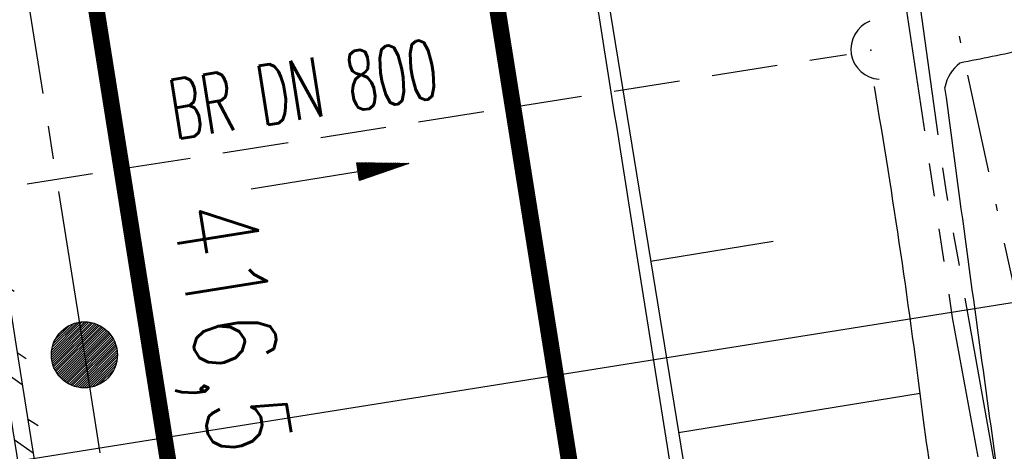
# Model space of a CAD drawing. Extents: x 447827 to 448299, y 438389 to 439851.
# Tile 24 of 116: x 448128 to 448158, y 438891 to 438904. Entities that reach past the tile are written whole.
import ezdxf
from ezdxf.enums import TextEntityAlignment as Align

# ---------------------------------------------------------------- set-up
doc = ezdxf.new("R2010")
doc.units = 0
doc.header["$LTSCALE"] = 2
doc.header["$MEASUREMENT"] = 0
for name, pattern in [('ACHSE', [5.5, 4, -0.5, 0.5, -0.5]), ('AUSGEZOGEN', [0]), ('BAB-FM2', [2.6, 1.5, -0.5, 0.1, -0.5]), ('GESTRICH-X2', [1.5, 1, -0.5]), ('PHANTOMX2', [5, 2.5, -0.5, 0.5, -0.5, 0.5, -0.5])]:
    doc.linetypes.add(name, pattern=pattern)
doc.layers.get('0').update_dxf_attribs({"linetype": 'AUSGEZOGEN'})
for name, color, linetype in [('ACHSETOP', 250, 'ACHSE'), ('BAB_FM', 5, 'BAB-FM2'), ('BOESCHG', 250, 'AUSGEZOGEN'), ('DURCHL', 200, 'GESTRICH-X2'), ('FBRTOP', 250, 'AUSGEZOGEN'), ('GRABEN', 250, 'AUSGEZOGEN'), ('HEKT_B', 250, 'CONTINUOUS'), ('KANAL', 7, 'GESTRICH-X2'), ('Lichtwellenleiter COLT', 46, 'PHANTOMX2'), ('Lichtwellenleiter GLH', 46, 'PHANTOMX2'), ('MULDE', 250, 'AUSGEZOGEN'), ('PFEIL', 7, 'CONTINUOUS'), ('PFEILTOP', 200, 'AUSGEZOGEN'), ('Planeinteilung', 250, 'CONTINUOUS'), ('RAHMEN', 7, 'AUSGEZOGEN'), ('SCHLITZRINNE', 200, 'AUSGEZOGEN'), ('SCHSYMBOL', 200, 'AUSGEZOGEN')]:
    doc.layers.add(name, color=color, linetype=linetype)
doc.styles.add('ROMANS', font='romans.shx', dxfattribs={"width": 0.8})

# ---------------------------------------------------------------- blocks, each defined once
blk = doc.blocks.new('*X15')
at = {"color": 0}
for p, q in [((212.234, 257.394), (213.242, 258.402)), ((212.236, 257.466), (213.169, 258.4)), ((212.237, 257.326), (213.31, 258.399)), ((212.244, 257.262), (213.373, 258.392)), ((212.244, 257.545), (213.09, 258.391)), ((212.254, 257.202), (213.434, 258.381)), ((212.261, 257.633), (213.003, 258.375)), ((212.268, 257.145), (213.491, 258.368)), ((212.284, 257.09), (213.545, 258.351)), ((212.29, 257.732), (212.903, 258.346)), ((212.303, 257.038), (213.597, 258.333)), ((212.324, 256.988), (213.647, 258.312)), ((212.343, 257.856), (212.779, 258.293)), ((212.347, 256.941), (213.694, 258.288)), ((212.372, 256.895), (213.74, 258.263)), ((212.399, 256.852), (213.783, 258.236)), ((212.428, 256.81), (213.825, 258.207)), ((212.459, 256.77), (213.865, 258.176)), ((212.492, 256.732), (213.903, 258.143)), ((212.526, 256.696), (213.939, 258.109)), ((212.563, 256.662), (213.974, 258.073)), ((212.601, 256.629), (214.006, 258.035)), ((212.64, 256.598), (214.037, 257.995)), ((212.682, 256.569), (214.066, 257.953)), ((212.726, 256.542), (214.093, 257.91)), ((212.771, 256.517), (214.119, 257.864)), ((212.819, 256.493), (214.142, 257.817)), ((212.868, 256.472), (214.163, 257.767)), ((212.92, 256.454), (214.182, 257.715)), ((212.975, 256.437), (214.198, 257.661)), ((213.032, 256.424), (214.211, 257.603)), ((213.092, 256.414), (214.222, 257.543)), ((213.156, 256.407), (214.229, 257.479)), ((213.224, 256.404), (214.232, 257.412)), ((213.296, 256.406), (214.23, 257.339)), ((213.375, 256.414), (214.222, 257.26)), ((213.463, 256.43), (214.205, 257.173)), ((213.563, 256.46), (214.176, 257.073)), ((213.686, 256.512), (214.123, 256.949))]:
    blk.add_line(p, q, dxfattribs=at)
blk = doc.blocks.new('SRMAST2')
at = {"color": 0}
blk.add_circle((0, 0), 0.999, dxfattribs=at)
blk.add_point((0, 0), dxfattribs=at)
blk.add_blockref('*X15', (-213.233, -257.403))
blk = doc.blocks.new('42')
at = {"color": 0}
blk.add_arc((-0.025, -0.311), 0.91, 12.5363, 167.4637, dxfattribs=at)
blk.add_point((0, 0), dxfattribs=at)
blk = doc.blocks.new('PFEIL2')
at = {"color": 0}
for p, q in [((0.88, 0.002), (-2.401, -0.012)), ((0.881, -0.271), (0.879, 0.276)), ((0.879, 0.276), (2.429, 0.009)), ((0.911, 0.27), (0.879, 0.265)), ((0.965, 0.261), (0.879, 0.246)), ((1.019, 0.252), (0.879, 0.228)), ((1.073, 0.242), (0.879, 0.209)), ((1.127, 0.233), (0.879, 0.191)), ((1.181, 0.224), (0.879, 0.172)), ((1.235, 0.214), (0.879, 0.154)), ((1.289, 0.205), (0.879, 0.135)), ((1.343, 0.196), (0.879, 0.117)), ((1.397, 0.187), (0.879, 0.098)), ((1.451, 0.177), (0.879, 0.08)), ((1.505, 0.168), (0.879, 0.061)), ((1.559, 0.159), (0.88, 0.043)), ((1.613, 0.149), (0.88, 0.024)), ((1.668, 0.14), (0.88, 0.006)), ((1.722, 0.131), (0.88, -0.013)), ((1.776, 0.121), (0.88, -0.031)), ((1.83, 0.112), (0.88, -0.05)), ((1.884, 0.103), (0.88, -0.068)), ((1.938, 0.094), (0.88, -0.087)), ((1.992, 0.084), (0.88, -0.105)), ((2.046, 0.075), (0.88, -0.124)), ((2.1, 0.066), (0.88, -0.142)), ((2.154, 0.056), (0.88, -0.161)), ((2.208, 0.047), (0.88, -0.179)), ((2.262, 0.038), (0.881, -0.198)), ((2.316, 0.029), (0.881, -0.216)), ((2.37, 0.019), (0.881, -0.235)), ((2.424, 0.01), (0.881, -0.253)), ((2.429, 0.009), (0.881, -0.271))]:
    blk.add_line(p, q, dxfattribs=at)
blk = doc.blocks.new('1135297')
at = {"layer": 'RAHMEN'}
blk.add_line((950, 5), (950, 292), dxfattribs=at)

msp = doc.modelspace()

# ---------------------------------------------------------------- hatches: boundary and pattern name
at = {"layer": 'SCHLITZRINNE'}
h = msp.add_hatch(dxfattribs=at)
h.set_pattern_fill('_USER', color=256, scale=1.5, angle=45, style=0, pattern_type=0)
h.set_pattern_definition([(324.8574, (448134.7023, 438851.6164), (0.86342, 1.226583), [])])
edge = h.paths.add_edge_path()
edge.add_line((448125.443, 438906.454), (448125.936, 438906.533))
edge.add_line((448125.936, 438906.533), (448126.04, 438905.88))
edge.add_arc((261507.524, 409202.339), 188967.645, 9.03995391, 9.04374407, ccw=False)
edge.add_line((448128.005, 438893.535), (448131.933, 438868.846))
edge.add_line((448131.933, 438868.846), (448133.254, 438860.539))
edge.add_arc((449371.197, 439057.494), 1253.513, 189.039943, 189.277818)
edge.add_arc((454072.816, 439825.545), 6017.453, 189.2778182, 189.3863877)
edge.add_arc((449284.377, 439033.993), 1164.031, 189.386388, 189.87641)
edge.add_arc((450764.431, 439291.676), 2666.349, 189.87641, 190.200181)
edge.add_arc((449881.193, 439132.753), 1768.927, 190.200181, 190.588964)
edge.add_arc((450188.848, 439190.268), 2081.912, 190.588964, 190.947332)
edge.add_arc((450096.336, 439172.374), 1987.685, 190.947332, 191.307685)
edge.add_arc((450103.529, 439173.812), 1995.02, 191.307685, 191.667375)
edge.add_arc((450113.912, 439175.956), 2005.623, 191.667375, 192.024165)
edge.add_arc((450128.354, 439179.032), 2020.389, 192.024165, 192.37965)
edge.add_arc((450121.636, 439177.558), 2013.511, 192.37965, 192.73712)
edge.add_arc((450090.705, 439170.566), 1981.8, 192.73712, 193.097438)
edge.add_arc((450089.716, 439170.336), 1980.784, 193.097438, 193.45758)
edge.add_arc((450128.145, 439179.532), 2020.298, 193.45758, 193.814181)
edge.add_arc((450131.046, 439180.245), 2023.285, 193.814181, 194.170205)
edge.add_arc((450093.866, 439170.858), 1984.938, 194.170205, 194.529652)
edge.add_arc((450094.254, 439170.958), 1985.339, 194.529652, 194.889491)
edge.add_arc((450121.506, 439178.204), 2013.538, 194.889491, 195.246802)
edge.add_arc((450124.649, 439179.061), 2016.795, 195.246802, 195.602873)
edge.add_arc((450111.382, 439175.356), 2003.021, 195.602873, 195.960167)
edge.add_arc((450101.557, 439172.546), 1992.802, 195.960167, 196.3197)
edge.add_arc((450106.363, 439173.953), 1997.81, 196.3197, 196.678782)
edge.add_arc((450107.837, 439174.395), 1999.349, 196.678782, 197.03752)
edge.add_arc((450104.436, 439173.352), 1995.791, 197.03752, 197.396578)
edge.add_arc((450113.998, 439176.348), 2005.812, 197.396578, 197.753665)
edge.add_arc((450121.006, 439178.592), 2013.17, 197.753665, 198.110098)
edge.add_arc((450117.03, 439177.292), 2008.988, 198.110098, 198.467563)
edge.add_arc((450103.872, 439172.898), 1995.115, 198.467563, 198.826268)
edge.add_arc((450099.455, 439171.391), 1990.448, 198.826268, 199.185784)
edge.add_arc((450113.542, 439176.293), 2005.364, 199.185784, 199.54396)
edge.add_arc((450116.79, 439177.446), 2008.81, 199.54396, 199.90126)
edge.add_arc((450108.06, 439174.286), 1999.526, 199.90126, 200.259389)
edge.add_arc((450108.407, 439174.414), 1999.896, 200.259389, 200.617742)
edge.add_arc((450110.76, 439175.299), 2002.409, 200.617742, 200.975871)
edge.add_arc((450111.887, 439175.731), 2003.616, 200.975871, 201.333691)
edge.add_arc((450111.742, 439175.674), 2003.46, 201.333691, 201.691524)
edge.add_arc((450110.583, 439175.213), 2002.213, 201.691524, 202.04953)
edge.add_arc((450111.609, 439175.629), 2003.32, 202.04953, 202.407437)
edge.add_arc((450109.603, 439174.802), 2001.151, 202.407437, 202.765839)
edge.add_arc((450106.414, 439173.464), 1997.693, 202.765839, 203.100071)
edge.add_line((448125.443, 438906.454), (448125.547, 438905.801))
edge.add_arc((261507.369, 409202.315), 188967.302, 9.03995391, 9.04374407, ccw=False)
edge.add_line((448127.511, 438893.456), (448131.439, 438868.767))
edge.add_line((448131.439, 438868.767), (448132.715, 438860.746))
h = msp.add_hatch(dxfattribs=at)
h.set_pattern_fill('_USER', color=256, scale=1.5, angle=45, style=0, pattern_type=0)
h.set_pattern_definition([(326.72764, (448148.0771, 438778.445), (0.822929, 1.254108), [])])
edge = h.paths.add_edge_path()
edge.add_line((448125.936, 438906.533), (448126.04, 438905.88))
edge.add_arc((261507.524, 409202.339), 188967.645, 9.03995391, 9.04374407, ccw=False)
edge.add_line((448128.005, 438893.535), (448131.933, 438868.846))
edge.add_line((448131.933, 438868.846), (448133.254, 438860.539))
edge.add_arc((449371.197, 439057.494), 1253.513, 189.039943, 189.277818)
edge.add_arc((454072.816, 439825.545), 6017.453, 189.2778182, 189.3863877)
edge.add_arc((449284.377, 439033.993), 1164.031, 189.386388, 189.87641)
edge.add_arc((450764.431, 439291.676), 2666.349, 189.87641, 190.200181)
edge.add_arc((449881.193, 439132.753), 1768.927, 190.200181, 190.588964)
edge.add_arc((450188.848, 439190.268), 2081.912, 190.588964, 190.947332)
edge.add_arc((450096.336, 439172.374), 1987.685, 190.947332, 191.307685)
edge.add_arc((450103.529, 439173.812), 1995.02, 191.307685, 191.667375)
edge.add_arc((450113.912, 439175.956), 2005.623, 191.667375, 192.024165)
edge.add_arc((450128.354, 439179.032), 2020.389, 192.024165, 192.37965)
edge.add_arc((450121.636, 439177.558), 2013.511, 192.37965, 192.73712)
edge.add_arc((450090.705, 439170.566), 1981.8, 192.73712, 193.097438)
edge.add_arc((450089.716, 439170.336), 1980.784, 193.097438, 193.45758)
edge.add_arc((450128.145, 439179.532), 2020.298, 193.45758, 193.814181)
edge.add_arc((450131.046, 439180.245), 2023.285, 193.814181, 194.170205)
edge.add_arc((450093.866, 439170.858), 1984.938, 194.170205, 194.529652)
edge.add_arc((450094.254, 439170.958), 1985.339, 194.529652, 194.889491)
edge.add_arc((450121.506, 439178.204), 2013.538, 194.889491, 195.246802)
edge.add_arc((450124.649, 439179.061), 2016.795, 195.246802, 195.602873)
edge.add_arc((450111.382, 439175.356), 2003.021, 195.602873, 195.960167)
edge.add_arc((450101.557, 439172.546), 1992.802, 195.960167, 196.3197)
edge.add_arc((450106.363, 439173.953), 1997.81, 196.3197, 196.678782)
edge.add_arc((450107.837, 439174.395), 1999.349, 196.678782, 197.03752)
edge.add_arc((450104.436, 439173.352), 1995.791, 197.03752, 197.396578)
edge.add_arc((450113.998, 439176.348), 2005.812, 197.396578, 197.753665)
edge.add_arc((450121.006, 439178.592), 2013.17, 197.753665, 198.110098)
edge.add_arc((450117.03, 439177.292), 2008.988, 198.110098, 198.467563)
edge.add_arc((450103.872, 439172.898), 1995.115, 198.467563, 198.826268)
edge.add_arc((450099.455, 439171.391), 1990.448, 198.826268, 199.185784)
edge.add_arc((450113.542, 439176.293), 2005.364, 199.185784, 199.54396)
edge.add_arc((450116.79, 439177.446), 2008.81, 199.54396, 199.90126)
edge.add_arc((450108.06, 439174.286), 1999.526, 199.90126, 200.259389)
edge.add_arc((450108.407, 439174.414), 1999.896, 200.259389, 200.617742)
edge.add_arc((450110.76, 439175.299), 2002.409, 200.617742, 200.975871)
edge.add_arc((450111.887, 439175.731), 2003.616, 200.975871, 201.333691)
edge.add_arc((450111.742, 439175.674), 2003.46, 201.333691, 201.691524)
edge.add_arc((450110.583, 439175.213), 2002.213, 201.691524, 202.04953)
edge.add_arc((450111.609, 439175.629), 2003.32, 202.04953, 202.407437)
edge.add_arc((450109.603, 439174.802), 2001.151, 202.407437, 202.765839)
edge.add_arc((450106.414, 439173.464), 1997.693, 202.765839, 203.100071)
edge.add_arc((450188.848, 439190.268), 2082.412, 190.799627, 190.947332)
edge.add_arc((450096.336, 439172.374), 1988.185, 190.947332, 191.307685)
edge.add_arc((450103.529, 439173.812), 1995.52, 191.307685, 191.667375)
edge.add_arc((450113.912, 439175.956), 2006.123, 191.667375, 192.024165)
edge.add_arc((450128.354, 439179.032), 2020.889, 192.024165, 192.37965)
edge.add_arc((450121.636, 439177.558), 2014.011, 192.37965, 192.469296)

# ---------------------------------------------------------------- linework, layer by layer
at = {"layer": 'ACHSETOP', "flags": 128}
msp.add_lwpolyline([(448051.408, 439387.637), (448074.98, 439239.501), (448098.551, 439091.365), (448118.194, 438967.918), (448126.051, 438918.539), (448129.98, 438893.849), (448133.908, 438869.16), (448135.229, 438860.857), (448137.904, 438844.482), (448142.192, 438819.853), (448146.786, 438795.279), (448151.688, 438770.764), (448156.896, 438746.313), (448162.408, 438721.928), (448165.436, 438709.276)], dxfattribs=at)
at = {"layer": 'BAB_FM'}
msp.add_lwpolyline([(448137.217, 439042.175), (448144.955, 438992.776), (448154.141, 438931.461), (448155.617, 438907.391), (448158.616, 438893.692), (448168.532, 438844.64), (448178.056, 438795.884), (448190.146, 438747.678), (448198.499, 438714.537)], dxfattribs=at)
at = {"layer": 'BOESCHG'}
for p, q in [((448147.13, 438896.684), (448150.84, 438897.288)), ((448147.974, 438891.502), (448155.294, 438892.695))]:
    msp.add_line(p, q, dxfattribs=at)
msp.add_lwpolyline([(448118.322, 439078.656), (448119.246, 439072.837), (448126.158, 439029.639), (448134.191, 438978.131), (448142.238, 438926.711), (448149.95, 438879.379), (448154.091, 438852.838), (448156.945, 438835.894), (448165.729, 438789.006), (448172.996, 438754.162), (448176.537, 438738.252), (448182.777, 438712.035)], dxfattribs=at)
at = {"layer": 'DURCHL'}
msp.add_line((448110.469, 438896.219), (448153.063, 438902.938), dxfattribs=at)
at = {"layer": 'FBRTOP'}
for points in [[(448034.372, 439384.926, -0.000001), (448050.087, 439286.169, -0.000002), (448057.944, 439236.79)], [(448068.197, 439390.308, -0.000001), (448083.912, 439291.551, -0.000002), (448091.769, 439242.172)], [(448115.34, 439094.036, 0.000001), (448125.161, 439032.313, -0.000001), (448134.983, 438970.589, -0.000001), (448138.911, 438945.9, 0.000002), (448142.84, 438921.21, 0.000007), (448144.804, 438908.866, -0.000017), (448146.769, 438896.521), (448150.697, 438871.831), (448152.012, 438863.563, 0.001038), (448152.834, 438858.467, 0.000474), (448154.667, 438847.31, 0.002138), (448156.319, 438837.578, 0.001413), (448158.922, 438822.873, 0.001696), (448161.067, 438811.177, 0.001564), (448163.477, 438798.508, 0.001572), (448165.867, 438786.358, 0.001569), (448168.337, 438774.202, 0.001557), (448170.877, 438762.094, 0.001551), (448173.501, 438749.958, 0.00156), (448176.207, 438737.813, 0.001572), (448178.966, 438725.78, 0.001571), (448181.798, 438713.778, 0.000235), (448182.237, 438711.949, 0.001553)], [(448081.515, 439088.654, 0.000001), (448091.337, 439026.931, -0.000001), (448101.158, 438965.207, -0.000001), (448105.087, 438940.518, 0.000002), (448109.015, 438915.828, 0.000007), (448110.98, 438903.483, -0.000017), (448112.944, 438891.138), (448116.872, 438866.45), (448118.199, 438858.111, 0.001038), (448119.033, 438852.94, 0.000474), (448120.894, 438841.612, 0.002138), (448122.571, 438831.731, 0.001412), (448125.216, 438816.789, 0.001697), (448127.398, 438804.894, 0.001564), (448129.85, 438792.003, 0.001572), (448132.281, 438779.643, 0.001569), (448134.794, 438767.276, 0.001557), (448137.377, 438754.96, 0.001551), (448140.047, 438742.614, 0.00156), (448142.799, 438730.259, 0.001572), (448145.606, 438718.019, 0.001476), (448148.31, 438706.551, 0.001556)]]:
    msp.add_lwpolyline(points, format="xyb", dxfattribs=at)
at = {"layer": 'FBRTOP', "const_width": 0.5}
msp.add_lwpolyline([(448065.234, 439389.837), (448088.806, 439241.701), (448112.377, 439093.565), (448132.02, 438970.118), (448139.877, 438920.739), (448143.806, 438896.049), (448147.734, 438871.36), (448149.051, 438863.085), (448151.709, 438846.811), (448155.97, 438822.34), (448160.531, 438797.938), (448165.399, 438773.595), (448170.571, 438749.315), (448176.044, 438725.101), (448179.303, 438711.482)], dxfattribs=at)
msp.add_lwpolyline([(448091.926, 439145.728), (448100.526, 439091.679, 0.000001), (448110.348, 439029.956, -0.000001), (448120.169, 438968.232, -0.000001), (448124.098, 438943.543, 0.000002), (448128.026, 438918.853, 0.000007), (448129.991, 438906.508, -0.000017), (448131.955, 438894.163), (448135.883, 438869.474), (448137.204, 438861.175, 0.001038), (448138.03, 438856.046, 0.000474), (448139.876, 438844.815, 0.002138), (448141.539, 438835.017, 0.001413), (448144.16, 438820.208, 0.001696), (448146.322, 438808.425, 0.001564), (448148.75, 438795.659, 0.001572), (448151.157, 438783.417, 0.001569), (448153.647, 438771.168, 0.001557), (448156.205, 438758.969, 0.001551), (448158.85, 438746.742, 0.00156), (448161.576, 438734.505, 0.001572), (448164.356, 438722.381, 0.001571), (448167.21, 438710.288, 0.00009), (448167.378, 438709.585, 0.001553)], format="xyb", dxfattribs=at)
at = {"layer": 'GRABEN'}
for p, q in [((448146.044, 438903.346), (448146.045, 438903.346)), ((448154.04, 438901.2), (448154.038, 438901.2)), ((448146.448, 438900.867), (448146.449, 438900.867)), ((448154.664, 438897.249), (448154.662, 438897.249)), ((448147.091, 438896.919), (448147.093, 438896.92)), ((448155.217, 438893.288), (448155.216, 438893.287)), ((448147.734, 438892.971), (448147.735, 438892.971))]:
    msp.add_line(p, q, dxfattribs=at)
at = {"layer": 'KANAL'}
msp.add_line((448110.469, 438896.219), (448153.063, 438902.938), dxfattribs=at)
at = {"layer": 'Lichtwellenleiter COLT', "flags": 128}
msp.add_lwpolyline([(448009.522, 439833.746), (448011.832, 439814.841), (448022.864, 439739.258), (448030.578, 439692.056), (448033.657, 439662.666), (448034.267, 439659.866), (448034.646, 439656.959), (448036.775, 439648.126), (448050.916, 439574.936), (448059.848, 439523.144), (448063.577, 439496.424), (448066.089, 439474.639), (448068.21, 439461.978), (448069.294, 439451.288), (448069.729, 439437.55), (448071.681, 439407.317), (448083.12, 439349.788), (448092.631, 439299.413), (448097.601, 439273.762), (448099.726, 439261.939), (448100.919, 439253.827), (448105.643, 439227.987), (448112.184, 439189.02), (448117.893, 439148.661), (448121.142, 439131.654), (448126.674, 439095.873), (448128.37, 439084.793), (448130.46, 439068.609), (448144.197, 438979.769), (448153.622, 438912.712), (448156.265, 438894.982), (448169.884, 438821.471), (448188.412, 438734.18), (448193.339, 438713.716)], dxfattribs=at)
at = {"layer": 'Lichtwellenleiter GLH', "flags": 128}
msp.add_lwpolyline([(448008.874, 439833.643), (448012.767, 439800.671), (448020.075, 439759.699), (448023.77, 439738.984), (448034.49, 439656.87), (448036.619, 439648.037), (448043.766, 439613.245), (448044.252, 439610.859), (448044.704, 439608.343), (448055.843, 439546.326), (448058.652, 439529.904), (448060.041, 439521.791), (448068.717, 439450.742), (448070.597, 439423.577), (448087.392, 439329.606), (448101.856, 439249.134), (448108.7, 439207.213), (448119.92, 439138.491), (448129.269, 439079.988), (448147.845, 438959.605), (448154.416, 438910.712), (448156.069, 438898.826), (448157.904, 438888.528), (448166.44, 438840.088), (448182.535, 438758.007), (448182.535, 438758.007), (448194.657, 438713.926)], dxfattribs=at)
at = {"layer": 'MULDE'}
for points in [[(448208.135, 438911.543, 0.012005), (448199.303, 438911.463, 0.027727), (448195.581, 438911.133, 0.00573), (448178.067, 438908.39, 0.020525), (448173.296, 438907.384, 0.021783), (448164.437, 438904.716, -0.033687), (448158.481, 438903.076, -0.000112), (448157.48, 438902.872, -0.000116), (448156.501, 438902.673, -0.0011)], [(448191.27, 438713.387, 0.000281), (448190.177, 438717.691, 0.001576), (448184.895, 438738.177, -0.002727), (448181.867, 438750.037, -0.009787), (448179.025, 438762.454, -0.003458), (448171.935, 438797.699, -0.000248), (448168.806, 438813.875, -0.000391), (448166.836, 438824.129, -0.0011), (448162.44, 438847.382, -0.002598), (448160.651, 438857.245, -0.00573), (448160.446, 438858.495, -0.000237), (448155.926, 438888.228, -0.003298), (448155.397, 438891.882, 0.011112), (448153.91, 438901.965)], [(448193.253, 438713.702, 0.000292), (448192.115, 438718.185, 0.001576), (448186.83, 438738.682, -0.002727), (448183.807, 438750.521, -0.009787), (448180.983, 438762.862, -0.003458), (448173.899, 438798.079, -0.000248), (448170.77, 438814.254, -0.000391), (448168.8, 438824.505, -0.0011), (448164.406, 438847.749, -0.002598), (448162.621, 438857.591, -0.00573), (448162.423, 438858.796, -0.000237), (448157.904, 438888.528, -0.003298), (448157.379, 438892.155, -0.00102), (448156.048, 438901.939, -0.00112)]]:
    msp.add_lwpolyline(points, format="xyb", dxfattribs=at)
msp.add_arc((448157.202, 438901.734), 1.172, 126.7308, 169.9239, dxfattribs=at)
at = {"layer": 'SCHLITZRINNE'}
for points in [[(448125.443, 438906.454), (448125.547, 438905.801, -0.000017), (448127.511, 438893.456), (448131.439, 438868.767), (448132.715, 438860.746, 0.001038)], [(448125.936, 438906.533, 0), (448126.04, 438905.88, -0.000017), (448128.005, 438893.535), (448131.933, 438868.846), (448133.254, 438860.539, 0.001038), (448134.083, 438855.401, 0.000474), (448135.932, 438844.149, 0.002138), (448137.597, 438834.334, 0.001413), (448140.224, 438819.498, 0.001696), (448142.389, 438807.692, 0.001564), (448144.822, 438794.899, 0.001572), (448147.235, 438782.633, 0.001569), (448149.729, 438770.36, 0.001557), (448152.293, 438758.136, 0.001551), (448154.942, 438745.884, 0.00156), (448157.674, 438733.622, 0.001572), (448160.46, 438721.475, 0.001571), (448163.319, 438709.357, 0.000051), (448163.416, 438708.954, 0.001553)]]:
    msp.add_lwpolyline(points, format="xyb", dxfattribs=at)

# ---------------------------------------------------------------- block references
at = {"layer": 'HEKT_B'}
msp.add_blockref('SRMAST2', (448129.98, 438893.849), dxfattribs=at)
at = {"layer": 'PFEIL', "rotation": 8.992699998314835}
msp.add_blockref('PFEIL2', (448137.406, 438899.25), dxfattribs=at)
at = {"layer": 'PFEILTOP', "rotation": 8.9927}
msp.add_blockref('PFEIL2', (448137.406, 438899.25), dxfattribs=at)
at = {"layer": 'Planeinteilung', "linetype": 'Continuous', "rotation": 279.041149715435}
msp.add_blockref('1135297', (447827.116, 439804.721), dxfattribs=at)
at = {"layer": 'SCHSYMBOL', "rotation": 99.04109999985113}
msp.add_blockref('42', (448153.797, 438903.067), dxfattribs=at)

# ---------------------------------------------------------------- texts
at = {"layer": 'DURCHL', "style": 'ROMANS', "width": 0.6}
msp.add_text('BR DN 800', height=1.8, rotation=8.9927, dxfattribs=at).set_placement((448136.76, 438901.002), align=Align.CENTER)
at = {"layer": 'HEKT_B', "style": 'ROMANS', "width": 0.8}
msp.add_text('416,5', height=2.5, rotation=279.0411, dxfattribs=at).set_placement((448132.625, 438898.313))

doc.saveas('drawing.dxf')
